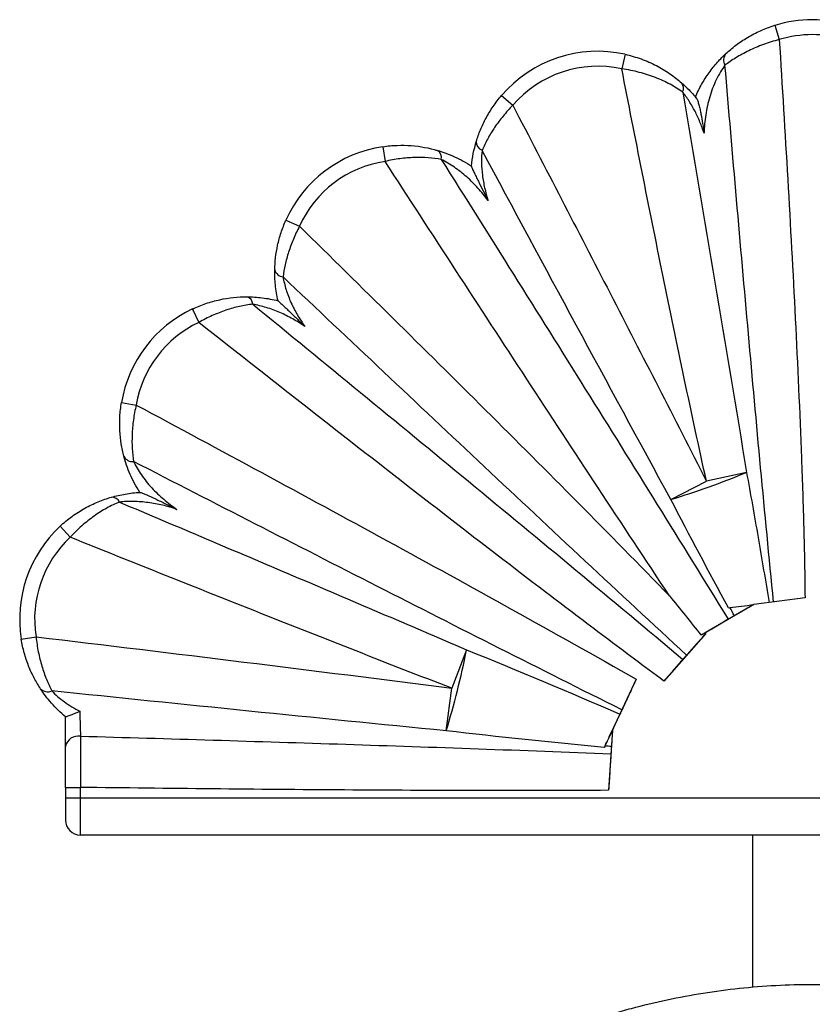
# Paper-space layout '_Posterior' of a CAD drawing. Header units: millimetres. Extents: x -81 to 131, y -73 to 156.
# Tile 2 of 3: x -81 to 25, y 24 to 156. Entities that reach past the tile are written whole.
import ezdxf

# ---------------------------------------------------------------- set-up
doc = ezdxf.new("R2010")
doc.units = ezdxf.units.MM

psp = doc.layouts.new('_Posterior')

# ---------------------------------------------------------------- linework, layer by layer
at = {"color": 7, "linetype": 'Continuous', "lineweight": 25}
for p, q in [((19.67, 155.31), (20.26, 153.4)), ((-0.39, 151.43), (-0.82, 149.48)), ((-16.92, 145.9), (-15.41, 144.6)), ((-32.81, 139.06), (-32.51, 137.08)), ((-45.79, 129.22), (-43.97, 128.4)), ((-58.32, 117.32), (-57.46, 115.52)), ((-67.81, 104.81), (-65.84, 104.47)), ((15.88, 95.45), (10.52, 94.26)), ((5.74, 91.82), (10.52, 94.26)), ((-76.03, 88.23), (-74.67, 86.76)), ((23.71, 78.63), (16.86, 77.75)), ((16.86, 77.75), (10.33, 73.96)), ((13.48, 77.31), (13.66, 77.34)), ((16.86, 77.75), (16.85, 77.75)), ((10.41, 73.87), (4.82, 67.51)), ((10.33, 73.96), (10.41, 73.87)), ((-81.22, 73.12), (-79.25, 73.43)), ((-21.61, 71.69), (-23.6, 66.54)), ((1.11, 67.75), (-2.05, 60.99)), ((-24.34, 60.85), (-23.6, 66.54)), ((-75.31, 58.76), (-75.31, 62.73)), ((-2.05, 60.99), (-2.59, 52.88)), ((-2.05, 60.99), (-2.05, 60.99)), ((-3.07, 58.82), (-3.17, 58.62)), ((-75.31, 53.27), (-73.31, 53.27)), ((-75.31, 53.27), (-75.31, 48.89)), ((-73.31, 46.89), (-73.31, 53.27)), ((-75.31, 51.89), (124.69, 51.89)), ((119.69, 46.89), (-73.31, 46.89)), ((16.69, 46.89), (16.69, 26.52))]:
    psp.add_line(p, q, dxfattribs=at)
for centre, radius, start, end in [((24.68, 139.06), 17, 72.8404, 107.1481), ((24.68, 139.06), 15, 72.8404, 107.1481), ((-4.03, 134.83), 17, 77.6476, 139.3394), ((14.18, 150.66), 1.37, 140.2849, 210.1433), ((-4.03, 134.83), 15, 77.6476, 139.3394), ((6.33, 146.89), 1.11, 332.8387, 39.5262), ((-30.29, 122.25), 17, 98.5435, 155.7908), ((-26.12, 137.58), 1.15, 348.2382, 58.174), ((-19.09, 139.7), 1.21, 177.9903, 248.8035), ((-30.29, 122.25), 15, 98.5435, 155.7908), ((-46.07, 122.87), 1.25, 193.6427, 265.0715), ((-51.34, 117.89), 1.12, 3.6872, 72.9898), ((-51.05, 101.96), 17, 115.3145, 170.3342), ((-51.05, 101.96), 15, 115.3145, 170.3342), ((-66.35, 98.16), 1.26, 206.2968, 277.1766), ((-26.96, 199.2), 112.25, 286.9371, 292.4363), ((-69.09, 91.03), 1.1, 23.8981, 92.7631), ((-64.44, 75.8), 17, 133.005, 189.0675), ((-64.44, 75.8), 15, 133.005, 189.0675), ((-130.16, 93.28), 110.68, 342.9625, 348.749), ((-77.7, 67.38), 1.31, 223.7247, 295.1744), ((-73.57, 58.37), 1.78, 81.1028, 167.3943), ((-73.31, 48.89), 2, 180, 270)]:
    psp.add_arc(centre, radius, start, end, dxfattribs=at)
for points, knots in [([(13.13, 151.53), (13.53, 151.9), (13.97, 152.27), (14.93, 153), (15.45, 153.35), (16.56, 154.01), (17.15, 154.32), (18.38, 154.86), (19.01, 155.1), (19.67, 155.31)], [0, 0, 0, 0, 0.25, 0.25, 0.5, 0.5, 0.75, 0.75, 1, 1, 1, 1]), ([(20.26, 153.4), (19.53, 153.21), (18.83, 152.99), (17.46, 152.49), (16.8, 152.2), (15.57, 151.6), (14.99, 151.29), (13.92, 150.63), (13.43, 150.3), (12.99, 149.97)], [0, 0, 0, 0, 0.25, 0.25, 0.5, 0.5, 0.75, 0.75, 1, 1, 1, 1]), ([(20.26, 153.4), (20.65, 147.17), (21.03, 140.94), (21.75, 128.49), (22.09, 122.26), (22.72, 109.8), (23, 103.57), (23.35, 94.22), (23.46, 91.1), (23.62, 84.87), (23.68, 81.75), (23.71, 78.63)], [0, 0, 0, 0, 0.25, 0.25, 0.5, 0.5, 0.75, 0.75, 0.875, 0.875, 1, 1, 1, 1]), ([(-0.39, 151.43), (-0.02, 151.35), (0.35, 151.26), (1.08, 151.04), (1.44, 150.93), (2.14, 150.67), (2.48, 150.54), (3.15, 150.24), (3.48, 150.08), (4.45, 149.58), (5.05, 149.22), (6.17, 148.44), (6.7, 148.03), (7.19, 147.6)], [0, 0, 0, 0, 0.125, 0.125, 0.25, 0.25, 0.375, 0.375, 0.5, 0.5, 0.75, 0.75, 1, 1, 1, 1]), ([(9.04, 145.7), (9.28, 146.28), (9.56, 146.85), (10.17, 147.94), (10.51, 148.47), (11.04, 149.21), (11.23, 149.45), (11.6, 149.92), (11.8, 150.15), (12.37, 150.8), (12.76, 151.19), (13.13, 151.53)], [0, 0, 0, 0, 0.25, 0.25, 0.5, 0.5, 0.625, 0.625, 0.75, 0.75, 1, 1, 1, 1]), ([(7.33, 146.38), (6.8, 146.74), (6.24, 147.09), (5.03, 147.74), (4.39, 148.04), (3.35, 148.44), (2.99, 148.57), (2.26, 148.81), (1.89, 148.91), (1.14, 149.11), (0.76, 149.2), (-0.02, 149.35), (-0.42, 149.42), (-0.82, 149.48)], [0, 0, 0, 0, 0.25, 0.25, 0.5, 0.5, 0.625, 0.625, 0.75, 0.75, 0.875, 0.875, 1, 1, 1, 1]), ([(10.52, 94.26), (9.5, 98.84), (8.51, 103.43), (6.57, 112.63), (5.62, 117.23), (2.8, 131.04), (0.98, 140.26), (-0.82, 149.48)], [0, 0, 0, 0, 0.25, 0.25, 0.5, 0.5, 1, 1, 1, 1]), ([(12.99, 149.97), (12.79, 149.7), (12.59, 149.39), (12.19, 148.74), (12, 148.38), (11.65, 147.66), (11.48, 147.28), (11.19, 146.51), (11.06, 146.12), (10.71, 144.93), (10.53, 144.13), (10.29, 142.5), (10.22, 141.68), (10.2, 140.86)], [0, 0, 0, 0, 0.125, 0.125, 0.25, 0.25, 0.375, 0.375, 0.5, 0.5, 0.75, 0.75, 1, 1, 1, 1]), ([(19.5, 78.09), (18.9, 84.07), (18.33, 90.06), (17.21, 102.03), (16.67, 108.02), (15.06, 125.99), (14.02, 137.98), (12.99, 149.97)], [0, 0, 0, 0, 0.25, 0.25, 0.5, 0.5, 1, 1, 1, 1]), ([(7.19, 147.6), (7.52, 147.3), (7.86, 146.99), (8.51, 146.31), (8.84, 145.95), (9.15, 145.56)], [0, 0, 0, 0, 0.5, 0.5, 1, 1, 1, 1]), ([(7.33, 146.38), (8.78, 137.89), (10.22, 129.41), (13.08, 112.43), (14.49, 103.94), (15.88, 95.45)], [0, 0, 0, 0, 0.5, 0.5, 1, 1, 1, 1]), ([(10.2, 140.86), (10.03, 141.36), (9.85, 141.86), (9.44, 142.85), (9.22, 143.33), (8.86, 144.03), (8.73, 144.26), (8.47, 144.72), (8.33, 144.94), (7.92, 145.59), (7.62, 146), (7.33, 146.38)], [0, 0, 0, 0, 0.25, 0.25, 0.5, 0.5, 0.625, 0.625, 0.75, 0.75, 1, 1, 1, 1]), ([(-20.3, 139.74), (-20.14, 140.27), (-19.96, 140.8), (-19.52, 141.85), (-19.27, 142.37), (-18.85, 143.16), (-18.7, 143.42), (-18.38, 143.94), (-18.22, 144.19), (-17.7, 144.94), (-17.33, 145.43), (-16.92, 145.9)], [0, 0, 0, 0, 0.25, 0.25, 0.5, 0.5, 0.625, 0.625, 0.75, 0.75, 1, 1, 1, 1]), ([(9.15, 145.56), (9.11, 145.61), (9.09, 145.64), (9.05, 145.69), (9.04, 145.7), (9.04, 145.7)], [0, 0, 0, 0, 0.5, 0.5, 1, 1, 1, 1]), ([(9.15, 145.56), (9.18, 145.52), (9.22, 145.47), (9.28, 145.34), (9.31, 145.27), (9.4, 145.03), (9.45, 144.85), (9.56, 144.46), (9.61, 144.26), (9.7, 143.85), (9.74, 143.64), (9.86, 143.01), (9.93, 142.58), (10.07, 141.72), (10.14, 141.29), (10.2, 140.86)], [0, 0, 0, 0, 0.0625, 0.0625, 0.125, 0.125, 0.25, 0.25, 0.375, 0.375, 0.5, 0.5, 0.75, 0.75, 1, 1, 1, 1]), ([(-15.41, 144.6), (-15.87, 144.13), (-16.3, 143.65), (-16.91, 142.91), (-17.11, 142.66), (-17.49, 142.16), (-17.67, 141.9), (-18.19, 141.13), (-18.5, 140.62), (-19.06, 139.59), (-19.31, 139.08), (-19.53, 138.57)], [0, 0, 0, 0, 0.25, 0.25, 0.375, 0.375, 0.5, 0.5, 0.75, 0.75, 1, 1, 1, 1]), ([(-15.41, 144.6), (-11.06, 136.22), (-6.72, 127.84), (1.93, 111.06), (6.24, 102.67), (10.52, 94.26)], [0, 0, 0, 0, 0.5, 0.5, 1, 1, 1, 1]), ([(-32.81, 139.06), (-32.17, 139.16), (-31.54, 139.22), (-30.27, 139.26), (-29.63, 139.25), (-27.79, 139.11), (-26.62, 138.89), (-25.51, 138.57)], [0, 0, 0, 0, 0.25, 0.25, 0.5, 0.5, 1, 1, 1, 1]), ([(-25.51, 138.57), (-24.75, 138.34), (-23.98, 138.06), (-22.83, 137.53), (-22.44, 137.34), (-21.68, 136.92), (-21.31, 136.7), (-20.95, 136.46)], [0, 0, 0, 0, 0.5, 0.5, 0.75, 0.75, 1, 1, 1, 1]), ([(-20.95, 136.45), (-20.9, 137.03), (-20.81, 137.61), (-20.59, 138.71), (-20.46, 139.24), (-20.3, 139.74)], [0, 0, 0, 0, 0.5, 0.5, 1, 1, 1, 1]), ([(-19.53, 138.57), (-19.58, 138.05), (-19.61, 137.5), (-19.59, 136.37), (-19.55, 135.8), (-19.41, 134.66), (-19.31, 134.09), (-19.06, 132.97), (-18.9, 132.41), (-18.73, 131.86)], [0, 0, 0, 0, 0.25, 0.25, 0.5, 0.5, 0.75, 0.75, 1, 1, 1, 1]), ([(-24.99, 137.35), (-25.55, 137.45), (-26.13, 137.52), (-27.33, 137.61), (-27.95, 137.62), (-29.22, 137.58), (-29.88, 137.53), (-31.19, 137.36), (-31.85, 137.24), (-32.51, 137.08)], [0, 0, 0, 0, 0.25, 0.25, 0.5, 0.5, 0.75, 0.75, 1, 1, 1, 1]), ([(-24.99, 137.35), (-18.55, 127.11), (-12.12, 116.87), (0.7, 96.35), (7.08, 86.08), (13.42, 75.78)], [0, 0, 0, 0, 0.5, 0.5, 1, 1, 1, 1]), ([(-18.73, 131.86), (-19.15, 132.43), (-19.6, 132.98), (-20.55, 134.04), (-21.05, 134.53), (-21.84, 135.24), (-22.11, 135.46), (-22.66, 135.9), (-22.95, 136.11), (-23.81, 136.7), (-24.4, 137.05), (-24.99, 137.35)], [0, 0, 0, 0, 0.25, 0.25, 0.5, 0.5, 0.625, 0.625, 0.75, 0.75, 1, 1, 1, 1]), ([(5.58, 78.9), (-0.83, 88.55), (-7.2, 98.24), (-19.88, 117.64), (-26.2, 127.36), (-32.51, 137.08)], [0, 0, 0, 0, 0.5, 0.5, 1, 1, 1, 1]), ([(-20.95, 136.45), (-20.95, 136.43), (-20.92, 136.32), (-20.79, 136.03), (-20.71, 135.85), (-20.53, 135.46), (-20.43, 135.26), (-20.23, 134.84), (-20.13, 134.63), (-19.81, 134), (-19.6, 133.57), (-19.17, 132.72), (-18.95, 132.29), (-18.73, 131.86)], [0, 0, 0, 0, 0.125, 0.125, 0.25, 0.25, 0.375, 0.375, 0.5, 0.5, 0.75, 0.75, 1, 1, 1, 1]), ([(-47.28, 122.57), (-47.27, 123.11), (-47.24, 123.65), (-47.11, 124.74), (-47.02, 125.3), (-46.84, 126.14), (-46.77, 126.43), (-46.61, 126.99), (-46.53, 127.27), (-46.25, 128.12), (-46.04, 128.67), (-45.79, 129.22)], [0, 0, 0, 0, 0.25, 0.25, 0.5, 0.5, 0.625, 0.625, 0.75, 0.75, 1, 1, 1, 1]), ([(-43.97, 128.4), (-44.27, 127.84), (-44.54, 127.26), (-44.91, 126.4), (-45.02, 126.11), (-45.23, 125.54), (-45.34, 125.24), (-45.61, 124.38), (-45.77, 123.81), (-46.01, 122.7), (-46.11, 122.16), (-46.18, 121.63)], [0, 0, 0, 0, 0.25, 0.25, 0.375, 0.375, 0.5, 0.5, 0.75, 0.75, 1, 1, 1, 1]), ([(-43.97, 128.4), (-35.64, 120.22), (-27.33, 112.02), (-14.92, 99.67), (-10.8, 95.54), (-2.58, 87.25), (1.52, 83.09), (5.58, 78.9)], [0, 0, 0, 0, 0.5, 0.5, 0.75, 0.75, 1, 1, 1, 1]), ([(-46.85, 118.43), (-46.93, 118.78), (-47, 119.14), (-47.12, 119.85), (-47.17, 120.2), (-47.27, 121.25), (-47.29, 121.93), (-47.28, 122.57)], [0, 0, 0, 0, 0.25, 0.25, 0.5, 0.5, 1, 1, 1, 1]), ([(7.86, 70.98), (3.32, 75.17), (-1.2, 79.37), (-10.23, 87.78), (-14.73, 92), (-28.23, 104.67), (-37.21, 113.14), (-46.18, 121.63)], [0, 0, 0, 0, 0.25, 0.25, 0.5, 0.5, 1, 1, 1, 1]), ([(-46.18, 121.63), (-46.08, 121.07), (-45.95, 120.49), (-45.67, 119.62), (-45.57, 119.33), (-45.35, 118.75), (-45.24, 118.47), (-44.86, 117.62), (-44.57, 117.07), (-43.94, 116), (-43.6, 115.48), (-43.24, 114.98)], [0, 0, 0, 0, 0.25, 0.25, 0.375, 0.375, 0.5, 0.5, 0.75, 0.75, 1, 1, 1, 1]), ([(-58.32, 117.32), (-57.72, 117.6), (-57.12, 117.85), (-55.89, 118.26), (-55.27, 118.44), (-53.42, 118.84), (-52.21, 118.96), (-51.02, 118.96)], [0, 0, 0, 0, 0.25, 0.25, 0.5, 0.5, 1, 1, 1, 1]), ([(-51.02, 118.96), (-50.35, 118.95), (-49.66, 118.91), (-48.26, 118.74), (-47.55, 118.61), (-46.85, 118.43)], [0, 0, 0, 0, 0.5, 0.5, 1, 1, 1, 1]), ([(-50.23, 117.96), (-50.82, 117.9), (-51.41, 117.8), (-52.6, 117.54), (-53.2, 117.37), (-54.43, 116.96), (-55.05, 116.72), (-56.27, 116.17), (-56.87, 115.86), (-57.46, 115.52)], [0, 0, 0, 0, 0.25, 0.25, 0.5, 0.5, 0.75, 0.75, 1, 1, 1, 1]), ([(-50.23, 117.96), (-40.59, 110.08), (-30.97, 102.19), (-16.56, 90.31), (-11.77, 86.35), (-2.19, 78.4), (2.59, 74.41), (7.36, 70.41)], [0, 0, 0, 0, 0.5, 0.5, 0.75, 0.75, 1, 1, 1, 1]), ([(-43.24, 114.98), (-43.77, 115.34), (-44.32, 115.68), (-45.45, 116.31), (-46.02, 116.6), (-47.2, 117.11), (-47.81, 117.33), (-49.03, 117.71), (-49.63, 117.85), (-50.23, 117.96)], [0, 0, 0, 0, 0.25, 0.25, 0.5, 0.5, 0.75, 0.75, 1, 1, 1, 1]), ([(-46.85, 118.43), (-46.83, 118.42), (-46.75, 118.36), (-46.53, 118.15), (-46.39, 118.02), (-46.09, 117.73), (-45.93, 117.58), (-45.6, 117.26), (-45.44, 117.1), (-44.93, 116.62), (-44.6, 116.29), (-43.92, 115.64), (-43.58, 115.31), (-43.24, 114.98)], [0, 0, 0, 0, 0.125, 0.125, 0.25, 0.25, 0.375, 0.375, 0.5, 0.5, 0.75, 0.75, 1, 1, 1, 1]), ([(4.82, 67.51), (2.18, 69.45), (-0.45, 71.41), (-5.69, 75.35), (-8.3, 77.33), (-16.12, 83.29), (-21.31, 87.29), (-36.85, 99.33), (-47.17, 107.41), (-57.46, 115.52)], [0, 0, 0, 0, 0.125, 0.125, 0.25, 0.25, 0.5, 0.5, 1, 1, 1, 1]), ([(-67.48, 97.6), (-67.62, 98.13), (-67.74, 98.69), (-67.93, 99.83), (-67.99, 100.43), (-68.04, 101.35), (-68.05, 101.66), (-68.05, 102.28), (-68.04, 102.6), (-67.99, 103.54), (-67.92, 104.17), (-67.81, 104.81)], [0, 0, 0, 0, 0.25, 0.25, 0.5, 0.5, 0.625, 0.625, 0.75, 0.75, 1, 1, 1, 1]), ([(-65.84, 104.47), (-65.99, 103.8), (-66.12, 103.13), (-66.25, 102.14), (-66.29, 101.81), (-66.35, 101.15), (-66.37, 100.82), (-66.41, 99.85), (-66.41, 99.23), (-66.34, 98.03), (-66.28, 97.46), (-66.2, 96.91)], [0, 0, 0, 0, 0.25, 0.25, 0.375, 0.375, 0.5, 0.5, 0.75, 0.75, 1, 1, 1, 1]), ([(-65.84, 104.47), (-54.63, 98.45), (-43.43, 92.4), (-26.67, 83.25), (-21.09, 80.19), (-9.97, 74.01), (-4.41, 70.91), (1.11, 67.75)], [0, 0, 0, 0, 0.5, 0.5, 0.75, 0.75, 1, 1, 1, 1]), ([(-65.35, 92.77), (-65.86, 93.55), (-66.28, 94.36), (-67, 96.01), (-67.28, 96.83), (-67.48, 97.6)], [0, 0, 0, 0, 0.5, 0.5, 1, 1, 1, 1]), ([(-0.81, 63.66), (-11.75, 69.11), (-22.66, 74.64), (-44.44, 85.74), (-55.32, 91.32), (-66.2, 96.91)], [0, 0, 0, 0, 0.5, 0.5, 1, 1, 1, 1]), ([(-66.2, 96.91), (-66.05, 96.61), (-65.89, 96.31), (-65.54, 95.71), (-65.35, 95.4), (-64.73, 94.5), (-64.26, 93.92), (-63.51, 93.11), (-63.25, 92.84), (-62.72, 92.33), (-62.44, 92.08), (-61.6, 91.36), (-61.01, 90.92), (-60.39, 90.5)], [0, 0, 0, 0, 0.125, 0.125, 0.25, 0.25, 0.5, 0.5, 0.625, 0.625, 0.75, 0.75, 1, 1, 1, 1]), ([(15.88, 95.45), (16.41, 92.55), (16.93, 89.64), (17.93, 83.83), (18.42, 80.92), (18.9, 78.01)], [0, 0, 0, 0, 0.5, 0.5, 1, 1, 1, 1]), ([(-69.15, 92.13), (-68.56, 92.3), (-67.94, 92.44), (-66.66, 92.66), (-66, 92.74), (-65.32, 92.77)], [0, 0, 0, 0, 0.5, 0.5, 1, 1, 1, 1]), ([(-65.32, 92.77), (-65.3, 92.77), (-65.26, 92.76), (-65.13, 92.73), (-65.06, 92.7), (-64.89, 92.63), (-64.79, 92.59), (-64.6, 92.51), (-64.5, 92.47), (-64.18, 92.33), (-63.97, 92.23), (-63.53, 92.03), (-63.31, 91.92), (-62.64, 91.6), (-62.19, 91.39), (-61.52, 91.06), (-61.29, 90.95), (-60.84, 90.72), (-60.62, 90.61), (-60.39, 90.5)], [0, 0, 0, 0, 0.0625, 0.0625, 0.125, 0.125, 0.1875, 0.1875, 0.25, 0.25, 0.375, 0.375, 0.5, 0.5, 0.75, 0.75, 0.875, 0.875, 1, 1, 1, 1]), ([(-76.03, 88.23), (-75.52, 88.71), (-74.98, 89.15), (-74.15, 89.75), (-73.86, 89.95), (-73.29, 90.31), (-73, 90.49), (-72.12, 90.98), (-71.53, 91.26), (-70.35, 91.75), (-69.75, 91.96), (-69.15, 92.13)], [0, 0, 0, 0, 0.25, 0.25, 0.375, 0.375, 0.5, 0.5, 0.75, 0.75, 1, 1, 1, 1]), ([(-68.09, 91.47), (-68.65, 91.24), (-69.22, 90.97), (-70.35, 90.35), (-70.91, 90), (-71.75, 89.4), (-72.03, 89.19), (-72.58, 88.75), (-72.85, 88.52), (-73.66, 87.81), (-74.17, 87.31), (-74.67, 86.76)], [0, 0, 0, 0, 0.25, 0.25, 0.5, 0.5, 0.625, 0.625, 0.75, 0.75, 1, 1, 1, 1]), ([(-60.39, 90.5), (-61.02, 90.71), (-61.66, 90.9), (-62.94, 91.2), (-63.59, 91.32), (-64.56, 91.45), (-64.89, 91.48), (-65.54, 91.53), (-65.87, 91.55), (-66.84, 91.56), (-67.48, 91.54), (-68.09, 91.47)], [0, 0, 0, 0, 0.25, 0.25, 0.5, 0.5, 0.625, 0.625, 0.75, 0.75, 1, 1, 1, 1]), ([(-68.09, 91.47), (-60.33, 88.2), (-52.58, 84.91), (-37.08, 78.32), (-29.34, 75.01), (-21.61, 71.69)], [0, 0, 0, 0, 0.5, 0.5, 1, 1, 1, 1]), ([(-23.6, 66.54), (-32.13, 69.85), (-40.65, 73.2), (-57.67, 79.95), (-66.17, 83.35), (-74.67, 86.76)], [0, 0, 0, 0, 0.5, 0.5, 1, 1, 1, 1]), ([(16.85, 77.75), (16.4, 77.49), (15.95, 77.24), (15.08, 76.73), (14.66, 76.49), (14.25, 76.26)], [0, 0, 0, 0, 0.5, 0.5, 1, 1, 1, 1]), ([(13.42, 75.78), (12.86, 75.45), (12.28, 75.1), (11.07, 74.39), (10.44, 74.02), (9.8, 73.65)], [0, 0, 0, 0, 0.5, 0.5, 1, 1, 1, 1]), ([(14.25, 76.26), (14.12, 76.19), (13.98, 76.1), (13.69, 75.94), (13.55, 75.85), (13.42, 75.78)], [0, 0, 0, 0, 0.5, 0.5, 1, 1, 1, 1]), ([(10.41, 73.87), (9.97, 73.37), (9.54, 72.88), (8.9, 72.16), (8.69, 71.92), (8.27, 71.45), (8.07, 71.21), (7.86, 70.98)], [0, 0, 0, 0, 0.5, 0.5, 0.75, 0.75, 1, 1, 1, 1]), ([(-78.65, 66.47), (-78.95, 66.92), (-79.23, 67.4), (-79.76, 68.42), (-80.01, 68.95), (-80.35, 69.8), (-80.45, 70.09), (-80.65, 70.67), (-80.74, 70.97), (-80.99, 71.87), (-81.12, 72.48), (-81.22, 73.12)], [0, 0, 0, 0, 0.25, 0.25, 0.5, 0.5, 0.625, 0.625, 0.75, 0.75, 1, 1, 1, 1]), ([(-79.25, 73.43), (-79.18, 72.74), (-79.07, 72.07), (-78.88, 71.09), (-78.81, 70.76), (-78.65, 70.13), (-78.56, 69.81), (-78.28, 68.88), (-78.08, 68.3), (-77.63, 67.2), (-77.39, 66.67), (-77.15, 66.19)], [0, 0, 0, 0, 0.25, 0.25, 0.375, 0.375, 0.5, 0.5, 0.75, 0.75, 1, 1, 1, 1]), ([(-79.25, 73.43), (-69.97, 72.32), (-60.69, 71.2), (-42.14, 68.91), (-32.87, 67.75), (-23.6, 66.54)], [0, 0, 0, 0, 0.5, 0.5, 1, 1, 1, 1]), ([(7.36, 70.41), (6.95, 69.95), (6.54, 69.47), (5.9, 68.75), (5.69, 68.5), (5.25, 68.01), (5.04, 67.76), (4.82, 67.51)], [0, 0, 0, 0, 0.5, 0.5, 0.75, 0.75, 1, 1, 1, 1]), ([(7.86, 70.98), (7.78, 70.89), (7.69, 70.8), (7.52, 70.6), (7.43, 70.5), (7.36, 70.41)], [0, 0, 0, 0, 0.5, 0.5, 1, 1, 1, 1]), ([(1.11, 67.75), (0.78, 67.03), (0.45, 66.34), (-0.19, 64.97), (-0.51, 64.29), (-0.81, 63.66)], [0, 0, 0, 0, 0.5, 0.5, 1, 1, 1, 1]), ([(-75.31, 62.73), (-75.99, 63.3), (-76.62, 63.91), (-77.76, 65.2), (-78.24, 65.85), (-78.65, 66.47)], [0, 0, 0, 0, 0.5, 0.5, 1, 1, 1, 1]), ([(-24.34, 60.85), (-33.14, 61.71), (-41.94, 62.59), (-59.55, 64.38), (-68.35, 65.28), (-77.15, 66.19)], [0, 0, 0, 0, 0.5, 0.5, 1, 1, 1, 1]), ([(-77.15, 66.19), (-76.91, 65.94), (-76.64, 65.69), (-76.07, 65.19), (-75.76, 64.95), (-74.8, 64.25), (-74.12, 63.83), (-73.4, 63.47)], [0, 0, 0, 0, 0.25, 0.25, 0.5, 0.5, 1, 1, 1, 1]), ([(-75.31, 62.73), (-75.31, 62.72), (-75.29, 62.72), (-75.23, 62.74), (-75.18, 62.75), (-75.02, 62.8), (-74.87, 62.86), (-74.51, 62.99), (-74.3, 63.08), (-73.87, 63.26), (-73.63, 63.36), (-73.4, 63.47)], [0, 0, 0, 0, 0.125, 0.125, 0.25, 0.25, 0.5, 0.5, 0.75, 0.75, 1, 1, 1, 1]), ([(-73.4, 63.47), (-73.39, 63.16), (-73.38, 62.86), (-73.36, 62.27), (-73.35, 61.96), (-73.33, 61.39), (-73.33, 61.12), (-73.31, 60.6), (-73.3, 60.35), (-73.3, 60.13)], [0, 0, 0, 0, 0.25, 0.25, 0.5, 0.5, 0.75, 0.75, 1, 1, 1, 1]), ([(-0.81, 63.66), (-0.85, 63.57), (-0.9, 63.47), (-0.99, 63.28), (-1.04, 63.18), (-1.08, 63.08)], [0, 0, 0, 0, 0.5, 0.5, 1, 1, 1, 1]), ([(-1.08, 63.08), (-1.43, 62.33), (-1.78, 61.59), (-2.3, 60.46), (-2.48, 60.09), (-2.83, 59.34), (-3, 58.98), (-3.17, 58.62)], [0, 0, 0, 0, 0.5, 0.5, 0.75, 0.75, 1, 1, 1, 1]), ([(-2.05, 60.99), (-2.08, 60.6), (-2.11, 60.21), (-2.16, 59.46), (-2.18, 59.1), (-2.21, 58.74)], [0, 0, 0, 0, 0.5, 0.5, 1, 1, 1, 1]), ([(-73.3, 60.13), (-73.3, 59.67), (-73.3, 58.68), (-73.3, 57.56), (-73.31, 56.38), (-73.31, 55.77), (-73.31, 54.84), (-73.31, 54.53), (-73.31, 53.9), (-73.31, 53.59), (-73.31, 53.27)], [0, 0, 0, 0, 0.25, 0.5, 0.5, 0.75, 0.75, 0.875, 0.875, 1, 1, 1, 1]), ([(-73.3, 60.13), (-61.46, 59.79), (-49.62, 59.43), (-25.94, 58.66), (-14.11, 58.24), (-2.27, 57.77)], [0, 0, 0, 0, 0.5, 0.5, 1, 1, 1, 1]), ([(-75.31, 53.27), (-75.31, 53.78), (-75.31, 54.28), (-75.31, 55.27), (-75.31, 55.75), (-75.31, 56.7), (-75.31, 57.59), (-75.31, 58.39), (-75.31, 58.76)], [0, 0, 0, 0, 0.25, 0.25, 0.5, 0.5, 0.75, 1, 1, 1, 1]), ([(-2.21, 58.74), (-2.22, 58.6), (-2.23, 58.43), (-2.25, 58.09), (-2.27, 57.92), (-2.27, 57.77)], [0, 0, 0, 0, 0.5, 0.5, 1, 1, 1, 1]), ([(-2.27, 57.77), (-2.32, 57.02), (-2.37, 56.24), (-2.45, 55.01), (-2.47, 54.58), (-2.53, 53.74), (-2.56, 53.31), (-2.59, 52.88)], [0, 0, 0, 0, 0.5, 0.5, 0.75, 0.75, 1, 1, 1, 1]), ([(-2.59, 52.88), (-8.48, 52.84), (-14.37, 52.84), (-26.16, 52.86), (-32.06, 52.88), (-49.74, 53), (-61.53, 53.12), (-73.31, 53.27)], [0, 0, 0, 0, 0.25, 0.25, 0.5, 0.5, 1, 1, 1, 1]), ([(-75.31, -73.11), (-75.31, -66.52), (-74.68, -60.03), (-72.76, -50.45), (-71.95, -47.27), (-70.5, -42.56), (-69.97, -41), (-68.85, -37.93), (-68.25, -36.41), (-66.34, -31.92), (-64.93, -29), (-61.81, -23.3), (-60.1, -20.53), (-57.8, -17.15), (-57.33, -16.48), (-56.37, -15.15), (-55.88, -14.49), (-54.39, -12.52), (-53.37, -11.24), (-50.22, -7.48), (-48.01, -5.09), (-43.38, -0.53), (-40.96, 1.65), (-37.18, 4.74), (-35.89, 5.75), (-33.26, 7.7), (-31.91, 8.65), (-27.83, 11.4), (-25.03, 13.09), (-19.32, 16.19), (-16.41, 17.61), (-10.44, 20.17), (-7.39, 21.31), (-3.49, 22.55), (-2.7, 22.79), (-1.13, 23.25), (-0.33, 23.47), (2.05, 24.1), (3.65, 24.49), (8.45, 25.5), (11.67, 26.02), (18.17, 26.72), (21.44, 26.89), (28.03, 26.89), (31.29, 26.71), (37.75, 26.01), (40.95, 25.5), (47.3, 24.15), (50.45, 23.32), (54.34, 22.08), (55.12, 21.82), (56.67, 21.28), (57.45, 21.01), (59.76, 20.15), (61.28, 19.54), (65.78, 17.61), (68.71, 16.19), (74.42, 13.08), (77.2, 11.4), (81.26, 8.67), (82.59, 7.73), (85.22, 5.78), (86.52, 4.76), (90.33, 1.65), (92.76, -0.53), (97.38, -5.09), (99.58, -7.47), (103.75, -12.45), (105.72, -15.04), (108.03, -18.41), (108.48, -19.09), (109.38, -20.47), (109.82, -21.17), (111.11, -23.26), (111.93, -24.68), (114.28, -28.97), (115.7, -31.89), (118.24, -37.86), (119.35, -40.9), (120.8, -45.56), (121.24, -47.12), (122.05, -50.29), (122.42, -51.89), (123.39, -56.73), (123.88, -59.98), (124.36, -64.89), (124.48, -66.53), (124.65, -69.82), (124.69, -71.46), (124.69, -73.11)], [0, 0, 0, 0, 0.0625, 0.0625, 0.09375, 0.09375, 0.109375, 0.109375, 0.125, 0.125, 0.15625, 0.15625, 0.1875, 0.1875, 0.195312, 0.195312, 0.203125, 0.203125, 0.21875, 0.21875, 0.25, 0.25, 0.28125, 0.28125, 0.296875, 0.296875, 0.3125, 0.3125, 0.34375, 0.34375, 0.375, 0.375, 0.40625, 0.40625, 0.414062, 0.414062, 0.421875, 0.421875, 0.4375, 0.4375, 0.46875, 0.46875, 0.5, 0.5, 0.53125, 0.53125, 0.5625, 0.5625, 0.59375, 0.59375, 0.601562, 0.601562, 0.609375, 0.609375, 0.625, 0.625, 0.65625, 0.65625, 0.6875, 0.6875, 0.703125, 0.703125, 0.71875, 0.71875, 0.75, 0.75, 0.78125, 0.78125, 0.8125, 0.8125, 0.820312, 0.820312, 0.828125, 0.828125, 0.84375, 0.84375, 0.875, 0.875, 0.90625, 0.90625, 0.921875, 0.921875, 0.9375, 0.9375, 0.96875, 0.96875, 0.984375, 0.984375, 1, 1, 1, 1])]:
    psp.add_open_spline(points, degree=3, knots=knots, dxfattribs=at)
for points in [[(5.74, 91.82), (-2.74, 107.38), (-11.14, 122.97), (-19.53, 138.57)], [(13.48, 77.31), (10.84, 82.12), (8.27, 86.96), (5.74, 91.82)], [(5.58, 78.9), (6.99, 77.15), (8.4, 75.4), (9.8, 73.65)], [(13.66, 77.34), (14.67, 77.47), (15.73, 77.61), (16.85, 77.75)], [(14.25, 76.26), (14.05, 76.62), (13.86, 76.98), (13.66, 77.34)], [(10.33, 73.96), (10.15, 73.85), (9.98, 73.75), (9.8, 73.65)], [(-21.61, 71.69), (-14.73, 68.9), (-7.89, 66.03), (-1.08, 63.08)], [(-3.17, 58.62), (-10.23, 59.27), (-17.29, 60.02), (-24.34, 60.85)], [(-3.07, 58.82), (-2.75, 59.51), (-2.41, 60.24), (-2.05, 60.99)], [(-2.21, 58.74), (-2.5, 58.77), (-2.79, 58.8), (-3.07, 58.82)]]:
    psp.add_open_spline(points, degree=3, dxfattribs=at)

doc.saveas('drawing.dxf')
